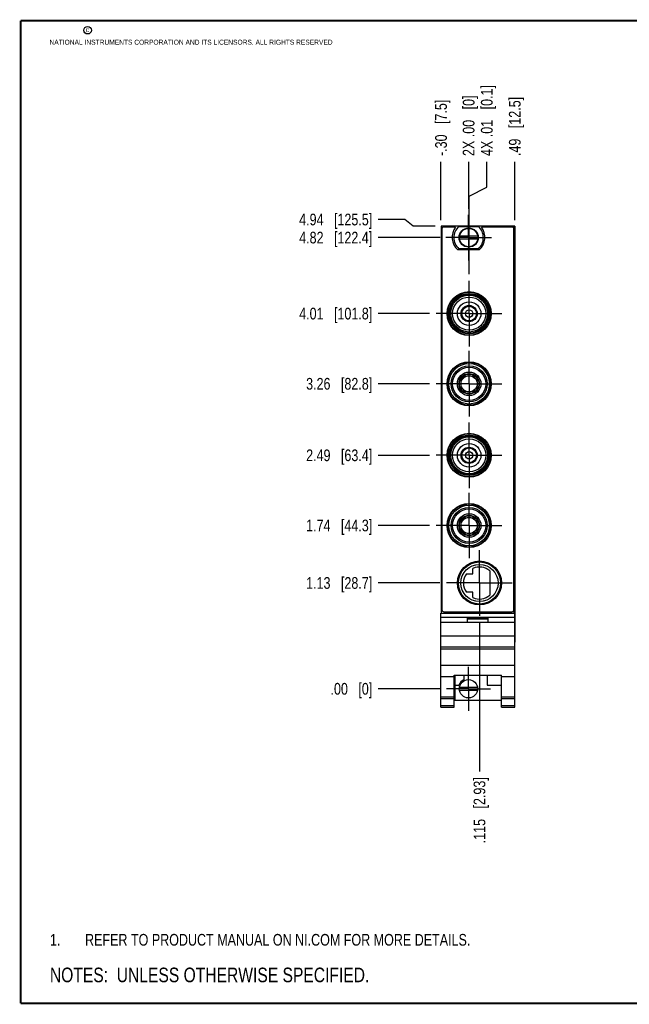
# Model space of a CAD drawing. Header units: inches. Extents: x 0.2 to 16.8, y 0.2 to 10.8.
# Tile 1 of 10: x 0.2 to 6.8, y 0.2 to 10.8. Entities that reach past the tile are written whole.
import ezdxf

# ---------------------------------------------------------------- set-up
doc = ezdxf.new("R2010")
doc.units = ezdxf.units.IN
doc.header["$LTSCALE"] = 0.935
doc.header["$MEASUREMENT"] = 0
doc.linetypes.add('CENTER', pattern=[0.6, 0.375, -0.075, 0.075, -0.075])
doc.layers.get('0').update_dxf_attribs({"linetype": 'CONTINUOUS'})
for name, color, linetype in [('DEFAULT_1', 7, 'CENTER'), ('DETAIL', 7, 'CONTINUOUS'), ('DIMENSIONS', 7, 'CONTINUOUS')]:
    doc.layers.add(name, color=color, linetype=linetype)
doc.styles.get("Standard").update_dxf_attribs({"font": 'txt', "width": 0.8})
doc.dimstyles.new('DIMSTYLE_2', dxfattribs={"dimtxt": 0.125, "dimasz": 0.18, "dimexe": 0.18, "dimexo": 0.0625, "dimgap": 0.09, "dimtad": 0, "dimtih": 1, "dimtoh": 1, "dimzin": 4, "dimdsep": 46, "dimtxsty": 'STANDARD', "dimblk": '_FILLED', "dimblk1": '_FILLED', "dimblk2": '_FILLED', "dimcen": 0.09, "dimadec": 0, "dimazin": 0, "dimtp": 0.01, "dimtm": 0.01, "dimtfac": 1, "dimtofl": 0, "dimtmove": 0, "dimatfit": 3, "dimldrblk": '_FILLED', "dimfxl": 1, "dimtolj": 1, "dimtzin": 4, "dimarcsym": 0})
doc.dimstyles.new('DIMSTYLE_3', dxfattribs={"dimtxt": 0.125, "dimasz": 0.18, "dimexe": 0.18, "dimexo": 0.0625, "dimgap": 0.09, "dimtad": 0, "dimtih": 1, "dimtoh": 1, "dimdec": 3, "dimzin": 4, "dimdsep": 46, "dimtxsty": 'STANDARD', "dimblk": '_FILLED', "dimblk1": '_FILLED', "dimblk2": '_FILLED', "dimcen": 0.09, "dimadec": 0, "dimazin": 0, "dimtp": 0.005, "dimtm": 0.005, "dimtfac": 1, "dimtdec": 3, "dimtofl": 0, "dimtmove": 0, "dimatfit": 3, "dimldrblk": '_FILLED', "dimfxl": 1, "dimtolj": 1, "dimtzin": 4, "dimarcsym": 0})

# ---------------------------------------------------------------- blocks, each defined once
blk = doc.blocks.new('*D4')
at = {"layer": 'DIMENSIONS', "color": 2, "linetype": 'CONTINUOUS'}
for p, q in [((5.23, 8.98), (5.23, 9.25)), ((5.041, 8.882), (5.23, 8.98)), ((5.041, 8.051), (5.041, 8.882))]:
    blk.add_line(p, q, dxfattribs=at)
at = {"layer": 'DIMENSIONS', "color": 2, "linetype": 'CONTINUOUS', "insert": (5.167, 9.312), "char_height": 0.125, "width": 1.225, "attachment_point": 1, "rotation": 90, "line_spacing_factor": 0.9}
blk.add_mtext('4X .01{\\Ftxt.shx;\\W1.000000;\\H0.125000; }[0.1]', dxfattribs=at)
blk = doc.blocks.new('_FILLED')
at = {"color": 0, "linetype": 'BYBLOCK'}
blk.add_solid([(0, 0), (-1, 0.174), (-1, -0.174)], dxfattribs=at)
blk = doc.blocks.new('*D5')
at = {"layer": 'DIMENSIONS', "color": 2, "linetype": 'CONTINUOUS'}
blk.add_line((5.529, 8.625), (5.529, 9.25), dxfattribs=at)
at = {"layer": 'DIMENSIONS', "color": 2, "linetype": 'CONTINUOUS', "insert": (5.466, 9.312), "char_height": 0.125, "width": 1.025, "attachment_point": 1, "rotation": 90, "line_spacing_factor": 0.9}
blk.add_mtext('.49{\\Ftxt.shx;\\W1.000000;\\H0.125000; }[12.5]', dxfattribs=at)
blk = doc.blocks.new('*D6')
at = {"layer": 'DIMENSIONS', "color": 2, "linetype": 'CONTINUOUS'}
blk.add_line((4.74, 8.625), (4.74, 9.25), dxfattribs=at)
at = {"layer": 'DIMENSIONS', "color": 2, "linetype": 'CONTINUOUS', "insert": (4.678, 9.312), "char_height": 0.125, "width": 1.025, "attachment_point": 1, "rotation": 90, "line_spacing_factor": 0.9}
blk.add_mtext('-.30{\\Ftxt.shx;\\W1.000000;\\H0.125000; }[7.5]', dxfattribs=at)
blk = doc.blocks.new('*D7')
at = {"layer": 'DIMENSIONS', "color": 2, "linetype": 'CONTINUOUS'}
blk.add_line((5.151, 4.328), (5.151, 2.737), dxfattribs=at)
at = {"layer": 'DIMENSIONS', "color": 2, "linetype": 'CONTINUOUS', "insert": (5.089, 2.675), "char_height": 0.125, "width": 1.125, "attachment_point": 3, "rotation": 90, "line_spacing_factor": 0.9}
blk.add_mtext('.115{\\Ftxt.shx;\\W1.000000;\\H0.125000; }[2.93]', dxfattribs=at)
blk = doc.blocks.new('*D8')
at = {"layer": 'DIMENSIONS', "color": 2, "linetype": 'CONTINUOUS'}
blk.add_line((5.036, 8.746), (5.036, 9.25), dxfattribs=at)
at = {"layer": 'DIMENSIONS', "color": 2, "linetype": 'CONTINUOUS', "insert": (4.973, 9.312), "char_height": 0.125, "width": 1.025, "attachment_point": 1, "rotation": 90, "line_spacing_factor": 0.9}
blk.add_mtext('2X .00{\\Ftxt.shx;\\W1.000000;\\H0.125000; }[0]', dxfattribs=at)
blk = doc.blocks.new('*D9')
at = {"layer": 'DIMENSIONS', "color": 2, "linetype": 'CONTINUOUS'}
blk.add_line((4.729, 4.75), (4.069, 4.75), dxfattribs=at)
at = {"layer": 'DIMENSIONS', "color": 2, "linetype": 'CONTINUOUS', "insert": (4.006, 4.813), "char_height": 0.125, "width": 1.125, "attachment_point": 3, "line_spacing_factor": 0.9}
blk.add_mtext('1.13{\\Ftxt.shx;\\W1.000000;\\H0.125000; }[28.7]', dxfattribs=at)
blk = doc.blocks.new('*D10')
at = {"layer": 'DIMENSIONS', "color": 2, "linetype": 'CONTINUOUS'}
blk.add_line((4.738, 3.62), (4.069, 3.62), dxfattribs=at)
at = {"layer": 'DIMENSIONS', "color": 2, "linetype": 'CONTINUOUS', "insert": (4.006, 3.682), "char_height": 0.125, "width": 0.725, "attachment_point": 3, "line_spacing_factor": 0.9}
blk.add_mtext('.00{\\Ftxt.shx;\\W1.000000;\\H0.125000; }[0]', dxfattribs=at)
blk = doc.blocks.new('*D11')
at = {"layer": 'DIMENSIONS', "color": 2, "linetype": 'CONTINUOUS'}
blk.add_line((4.618, 5.364), (4.069, 5.364), dxfattribs=at)
at = {"layer": 'DIMENSIONS', "color": 2, "linetype": 'CONTINUOUS', "insert": (4.006, 5.427), "char_height": 0.125, "width": 1.125, "attachment_point": 3, "line_spacing_factor": 0.9}
blk.add_mtext('1.74{\\Ftxt.shx;\\W1.000000;\\H0.125000; }[44.3]', dxfattribs=at)
blk = doc.blocks.new('*D12')
at = {"layer": 'DIMENSIONS', "color": 2, "linetype": 'CONTINUOUS'}
blk.add_line((4.618, 6.114), (4.069, 6.114), dxfattribs=at)
at = {"layer": 'DIMENSIONS', "color": 2, "linetype": 'CONTINUOUS', "insert": (4.006, 6.177), "char_height": 0.125, "width": 1.125, "attachment_point": 3, "line_spacing_factor": 0.9}
blk.add_mtext('2.49{\\Ftxt.shx;\\W1.000000;\\H0.125000; }[63.4]', dxfattribs=at)
blk = doc.blocks.new('*D13')
at = {"layer": 'DIMENSIONS', "color": 2, "linetype": 'CONTINUOUS'}
blk.add_line((4.618, 6.878), (4.069, 6.878), dxfattribs=at)
at = {"layer": 'DIMENSIONS', "color": 2, "linetype": 'CONTINUOUS', "insert": (4.006, 6.941), "char_height": 0.125, "width": 1.125, "attachment_point": 3, "line_spacing_factor": 0.9}
blk.add_mtext('3.26{\\Ftxt.shx;\\W1.000000;\\H0.125000; }[82.8]', dxfattribs=at)
blk = doc.blocks.new('*D14')
at = {"layer": 'DIMENSIONS', "color": 2, "linetype": 'CONTINUOUS'}
blk.add_line((4.618, 7.628), (4.069, 7.628), dxfattribs=at)
at = {"layer": 'DIMENSIONS', "color": 2, "linetype": 'CONTINUOUS', "insert": (4.006, 7.691), "char_height": 0.125, "width": 1.225, "attachment_point": 3, "line_spacing_factor": 0.9}
blk.add_mtext('4.01{\\Ftxt.shx;\\W1.000000;\\H0.125000; }[101.8]', dxfattribs=at)
blk = doc.blocks.new('*D15')
at = {"layer": 'DIMENSIONS', "color": 2, "linetype": 'CONTINUOUS'}
blk.add_line((4.73, 8.44), (4.069, 8.44), dxfattribs=at)
at = {"layer": 'DIMENSIONS', "color": 2, "linetype": 'CONTINUOUS', "insert": (4.006, 8.503), "char_height": 0.125, "width": 1.225, "attachment_point": 3, "line_spacing_factor": 0.9}
blk.add_mtext('4.82{\\Ftxt.shx;\\W1.000000;\\H0.125000; }[122.4]', dxfattribs=at)
blk = doc.blocks.new('*D16')
at = {"layer": 'DIMENSIONS', "color": 2, "linetype": 'CONTINUOUS'}
for p, q in [((4.353, 8.634), (4.069, 8.634)), ((4.444, 8.562), (4.353, 8.634)), ((4.678, 8.562), (4.444, 8.562))]:
    blk.add_line(p, q, dxfattribs=at)
at = {"layer": 'DIMENSIONS', "color": 2, "linetype": 'CONTINUOUS', "insert": (4.006, 8.696), "char_height": 0.125, "width": 1.225, "attachment_point": 3, "line_spacing_factor": 0.9}
blk.add_mtext('4.94{\\Ftxt.shx;\\W1.000000;\\H0.125000; }[125.5]', dxfattribs=at)
blk = doc.blocks.new('NOTES_HEADER_BL0', base_point=(2.7465, 0.5625))
at = {"layer": 'DETAIL', "color": 2, "linetype": 'CONTINUOUS', "width": 0.8}
blk.add_text('NOTES:  UNLESS OTHERWISE SPECIFIED.', height=0.156, dxfattribs=at).set_placement((0.5625, 0.4845))
blk = doc.blocks.new('CUSTOM_NOTE_BL1', base_point=(3.3, 0.937))
at = {"layer": 'DETAIL', "color": 2, "linetype": 'CONTINUOUS', "width": 0.8}
for s, p in [('1.', (0.563, 0.875)), ('REFER TO PRODUCT MANUAL ON NI.COM FOR MORE DETAILS.', (0.938, 0.875))]:
    blk.add_text(s, height=0.125, dxfattribs=at).set_placement(p)

msp = doc.modelspace()

# ---------------------------------------------------------------- linework, layer by layer
at = {"color": 7, "linetype": 'CONTINUOUS'}
for p, q in [((4.7405, 8.5624), (4.7405, 4.4266)), ((5.5287, 8.5624), (4.7405, 8.5624)), ((4.7505, 8.5324), (4.7505, 4.4624)), ((4.8968, 8.5524), (4.7705, 8.5524)), ((4.932, 8.5589), (5.1395, 8.5589)), ((5.4985, 8.5524), (5.1722, 8.5524)), ((5.5185, 4.4624), (5.5185, 8.5324)), ((5.5287, 8.5624), (5.5287, 4.1195)), ((5.1328, 8.4541), (4.9387, 8.4541)), ((4.9387, 8.4266), (5.1328, 8.4266)), ((5.1482, 8.3114), (4.9208, 8.3114)), ((5.1395, 8.3219), (4.932, 8.3219)), ((5.2574, 7.5523), (5.2574, 7.7044)), ((5.2574, 6.8023), (5.2574, 6.9544)), ((5.2574, 6.9177), (5.2663, 6.9177)), ((5.2574, 6.839), (5.2663, 6.839)), ((5.2574, 6.0383), (5.2574, 6.1904)), ((5.2574, 5.2883), (5.2574, 5.4404)), ((5.2574, 5.4037), (5.2663, 5.4037)), ((5.2574, 5.325), (5.2663, 5.325)), ((5.0114, 4.8483), (5.0812, 4.8483)), ((5.0812, 4.8483), (5.0812, 4.9059)), ((5.2622, 4.8799), (5.2622, 4.6198)), ((5.0812, 4.6513), (5.0114, 4.6513)), ((5.0812, 4.5938), (5.0812, 4.6513)), ((4.7402, 4.4266), (5.5282, 4.4266)), ((4.7402, 3.4246), (4.7402, 4.4266)), ((4.7705, 4.4424), (5.4985, 4.4424)), ((5.5282, 3.4246), (5.5282, 4.4266)), ((4.7402, 4.3836), (5.5282, 4.3836)), ((5.5282, 4.3266), (4.7402, 4.3266)), ((5.0242, 4.3736), (5.2442, 4.3736)), ((5.0242, 4.3266), (5.0242, 4.3736)), ((5.0242, 4.3666), (5.2442, 4.3666)), ((5.2442, 4.3266), (5.2442, 4.3736)), ((4.7402, 4.1866), (5.5282, 4.1866)), ((5.5287, 4.1195), (5.5282, 4.1195)), ((4.7402, 4.0666), (5.5282, 4.0666)), ((4.7402, 4.047), (5.5282, 4.047)), ((4.7402, 3.8713), (5.5282, 3.8713)), ((4.7402, 3.7516), (4.8822, 3.7516)), ((4.8822, 3.7669), (5.3862, 3.7669)), ((4.8822, 3.4246), (4.8822, 3.7669)), ((4.8882, 3.7669), (4.8882, 3.4976)), ((4.9852, 3.7669), (4.9852, 3.7169)), ((5.2352, 3.7669), (5.2352, 3.6576)), ((5.3862, 3.4246), (5.3862, 3.7669)), ((5.3862, 3.7516), (5.5282, 3.7516)), ((4.8882, 3.6576), (4.932, 3.6576)), ((5.1313, 3.6334), (4.9371, 3.6334)), ((4.9371, 3.6058), (5.1313, 3.6058)), ((5.2352, 3.6576), (5.3862, 3.6576)), ((4.7402, 3.5346), (4.8822, 3.5346)), ((4.7402, 3.5153), (4.8822, 3.5153)), ((4.8882, 3.4976), (5.3862, 3.4976)), ((5.3862, 3.5346), (5.5282, 3.5346)), ((5.3862, 3.5153), (5.5282, 3.5153)), ((4.7402, 3.4425), (4.8822, 3.4425)), ((4.7402, 3.4246), (4.8822, 3.4246)), ((5.3862, 3.4425), (5.5282, 3.4425)), ((5.3862, 3.4246), (5.5282, 3.4246))]:
    msp.add_line(p, q, dxfattribs=at)
at = {"color": 9, "linetype": 'CONTINUOUS'}
for p, q in [((5.5167, 8.5624), (5.5167, 8.5392)), ((5.5167, 4.4556), (5.5167, 4.4266))]:
    msp.add_line(p, q, dxfattribs=at)
at = {"color": 7, "linetype": 'CONTINUOUS', "const_width": 0.02}
for points in [[(0.25, 10.7586), (0.25, 0.2586)], [(16.75, 10.7586), (0.25, 10.7586)], [(0.25, 0.2586), (16.75, 0.2586)]]:
    msp.add_lwpolyline(points, dxfattribs=at)
at = {"color": 2, "linetype": 'CONTINUOUS'}
msp.add_circle((0.9659, 10.6562), 0.0403, dxfattribs=at)
at = {"color": 7, "linetype": 'CONTINUOUS'}
for centre, radius in [((5.0358, 8.4404), 0.1025), ((5.0358, 8.4404), 0.098), ((5.0409, 7.6283), 0.235), ((5.0409, 7.6283), 0.23), ((5.0409, 7.6283), 0.2165), ((5.0409, 7.6283), 0.2087), ((5.0409, 7.6283), 0.1772), ((5.0409, 7.6283), 0.126), ((5.0409, 7.6283), 0.0866), ((5.0409, 7.6283), 0.0787), ((5.0409, 7.6283), 0.0394), ((5.0409, 6.8783), 0.235), ((5.0409, 6.8783), 0.23), ((5.0409, 6.8783), 0.2165), ((5.0409, 6.8783), 0.1772), ((5.0409, 6.8783), 0.126), ((5.0409, 6.8783), 0.0886), ((5.0409, 6.8783), 0.0866), ((5.0409, 6.1143), 0.235), ((5.0409, 6.1143), 0.23), ((5.0409, 6.1143), 0.2165), ((5.0409, 6.1143), 0.2087), ((5.0409, 6.1143), 0.1772), ((5.0409, 6.1143), 0.126), ((5.0409, 6.1143), 0.0866), ((5.0409, 6.1143), 0.0787), ((5.0409, 6.1143), 0.0394), ((5.0409, 5.3643), 0.235), ((5.0409, 5.3643), 0.23), ((5.0409, 5.3643), 0.2165), ((5.0409, 5.3643), 0.1772), ((5.0409, 5.3643), 0.126), ((5.0409, 5.3643), 0.0886), ((5.0409, 5.3643), 0.0866), ((5.1512, 4.7502), 0.235), ((5.1512, 4.7502), 0.225), ((5.1512, 4.7498), 0.199), ((5.0342, 3.6196), 0.098)]:
    msp.add_circle(centre, radius, dxfattribs=at)
at = {"color": 9, "linetype": 'CONTINUOUS'}
for centre, radius in [((5.0409, 7.6283), 0.1969), ((5.0409, 6.8783), 0.1929), ((5.0409, 6.8783), 0.1102), ((5.0409, 6.8783), 0.1043), ((5.0409, 6.1143), 0.1969), ((5.0409, 5.3643), 0.1929), ((5.0409, 5.3643), 0.1102), ((5.0409, 5.3643), 0.1043)]:
    msp.add_circle(centre, radius, dxfattribs=at)
at = {"color": 7, "linetype": 'CONTINUOUS'}
for centre, radius, start, end in [((4.7705, 8.5324), 0.02, 90, 180), ((5.0345, 8.4444), 0.175, 141.89221, 229.4642), ((5.0358, 8.4404), 0.1575, 131.20295, 228.79705), ((5.0358, 8.4404), 0.1575, 311.20295, 48.79705), ((5.0345, 8.4444), 0.175, 310.5358, 38.10779), ((5.4985, 8.5324), 0.02, 0, 90), ((5.1512, 4.7498), 0.171, 144.82867, 215.17133), ((5.1512, 4.7498), 0.171, 49.5245, 114.16443), ((5.1512, 4.7498), 0.171, 245.83557, 310.4755), ((4.7705, 4.4624), 0.02, 180, 270), ((5.4985, 4.4624), 0.02, 270, 360), ((5.0342, 3.6196), 0.109, 116.71426, 159.59683)]:
    msp.add_arc(centre, radius, start, end, dxfattribs=at)
at = {"layer": 'DEFAULT_1', "color": 7, "linetype": 'CENTER'}
for p, q in [((5.0358, 8.4404), (5.0358, 8.6839)), ((5.0358, 8.4404), (4.7923, 8.4404)), ((5.0358, 8.4404), (5.0358, 8.1969)), ((5.0358, 8.4404), (5.2793, 8.4404)), ((5.0409, 7.6283), (5.0409, 7.9883)), ((5.0409, 7.6283), (4.6809, 7.6283)), ((5.0409, 7.6283), (5.0409, 7.2683)), ((5.0409, 7.6283), (5.4009, 7.6283)), ((5.0409, 6.8783), (5.0409, 7.2383)), ((5.0409, 6.8783), (4.6809, 6.8783)), ((5.0409, 6.8783), (5.0409, 6.5183)), ((5.0409, 6.8783), (5.4009, 6.8783)), ((5.0409, 6.1143), (5.0409, 6.4743)), ((5.0409, 6.1143), (4.6809, 6.1143)), ((5.0409, 6.1143), (5.0409, 5.7543)), ((5.0409, 6.1143), (5.4009, 6.1143)), ((5.0409, 5.3643), (5.0409, 5.7243)), ((5.0409, 5.3643), (4.6809, 5.3643)), ((5.0409, 5.3643), (5.4009, 5.3643)), ((5.0409, 5.3643), (5.0409, 5.0043)), ((5.1512, 4.7502), (5.1512, 5.1102)), ((5.1512, 4.7502), (4.7912, 4.7502)), ((5.1512, 4.7502), (5.5112, 4.7502)), ((5.1512, 4.7502), (5.1512, 4.3902)), ((5.0342, 3.6196), (5.0342, 3.8536)), ((5.0342, 3.6196), (4.8002, 3.6196)), ((5.0342, 3.6196), (5.2682, 3.6196)), ((5.0342, 3.6196), (5.0342, 3.3856))]:
    msp.add_line(p, q, dxfattribs=at)

# ---------------------------------------------------------------- block references
at = {"layer": 'DETAIL', "color": 2, "linetype": 'CONTINUOUS'}
for name, p in [('CUSTOM_NOTE_BL1', (3.3001, 0.9374)), ('NOTES_HEADER_BL0', (2.7465, 0.5625))]:
    msp.add_blockref(name, p, dxfattribs=at)

# ---------------------------------------------------------------- texts
at = {"color": 2, "linetype": 'CONTINUOUS', "char_height": 0.053, "attachment_point": 1, "line_spacing_factor": 0.9}
for s, insert, width in [('c', (0.946, 10.6893), 0.0424), ('NATIONAL INSTRUMENTS CORPORATION AND ITS LICENSORS. ALL RIGHTS RESERVED', (0.5583, 10.5546), 3.0104)]:
    msp.add_mtext(s, dxfattribs=dict(at, insert=insert, width=width))

# ---------------------------------------------------------------- dimensions: what is measured, and where the dimension line sits
at = {"layer": 'DIMENSIONS', "color": 2, "linetype": 'CONTINUOUS'}
for feature_location, offset, dtype, origin, text, picture, middle in [((5.0409, 8.0508), (0.1891, 1.1991), 0, (5.0358, 8.6839), '4X <>', '*D4', (5.23, 9.9249)), ((4.7405, 8.6249), (0, 0.625), 1, (5.0358, 8.6839), '-<>', '*D6', (4.7405, 9.8249)), ((5.0357712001, 8.7463579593), (0, 0.5035472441), 1, (5.0357712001, 8.6838579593), '2X <>', '*D8', (5.0357712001, 9.8249052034))]:
    dim = msp.add_ordinate_dim(feature_location=feature_location, offset=offset, dtype=dtype, origin=origin, text=text, dimstyle='DIMSTYLE_2', dxfattribs=at)
    dim.commit()
    dim.dimension.update_dxf_attribs({"geometry": picture, "text_midpoint": middle})
for feature_location, offset, dtype, origin, dimstyle, picture, middle in [((5.5287, 8.6249), (0, 0.625), 1, (5.0358, 8.6839), 'DIMSTYLE_2', '*D5', (5.5287, 9.8249)), ((4.678, 8.5624), (-0.609, 0.0715), 0, (4.7405, 3.6196), 'DIMSTYLE_2', '*D16', (3.144, 8.6339)), ((4.7298, 8.4404), (-0.6608, 0), 0, (4.7923, 3.6196), 'DIMSTYLE_2', '*D15', (3.144, 8.4404)), ((5.1512, 4.3277), (0, -1.5907), 1, (5.0358, 8.4404), 'DIMSTYLE_3', '*D7', (5.2632, 1.8886)), ((4.6184, 7.6283), (-0.5494, 0), 0, (4.6809, 3.6196), 'DIMSTYLE_2', '*D14', (3.144, 7.6283)), ((4.6184, 6.8783), (-0.5494, 0), 0, (4.6809, 3.6196), 'DIMSTYLE_2', '*D13', (3.194, 6.8783)), ((4.6184, 6.1143), (-0.5494, 0), 0, (4.6809, 3.6196), 'DIMSTYLE_2', '*D12', (3.194, 6.1143)), ((4.6184, 5.3643), (-0.5494, 0), 0, (4.6809, 3.6196), 'DIMSTYLE_2', '*D11', (3.194, 5.3643)), ((4.7287, 4.7502), (-0.6597, 0), 0, (4.8002, 3.6196), 'DIMSTYLE_2', '*D9', (3.194, 4.7502)), ((4.737696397, 3.6195770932), (-0.6687234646, 0), 0, (4.800196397, 3.6195770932), 'DIMSTYLE_2', '*D10', (3.4439729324, 3.6195770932))]:
    dim = msp.add_ordinate_dim(feature_location=feature_location, offset=offset, dtype=dtype, origin=origin, dimstyle=dimstyle, dxfattribs=at)
    dim.commit()
    dim.dimension.update_dxf_attribs({"geometry": picture, "text_midpoint": middle})

doc.saveas('drawing.dxf')
